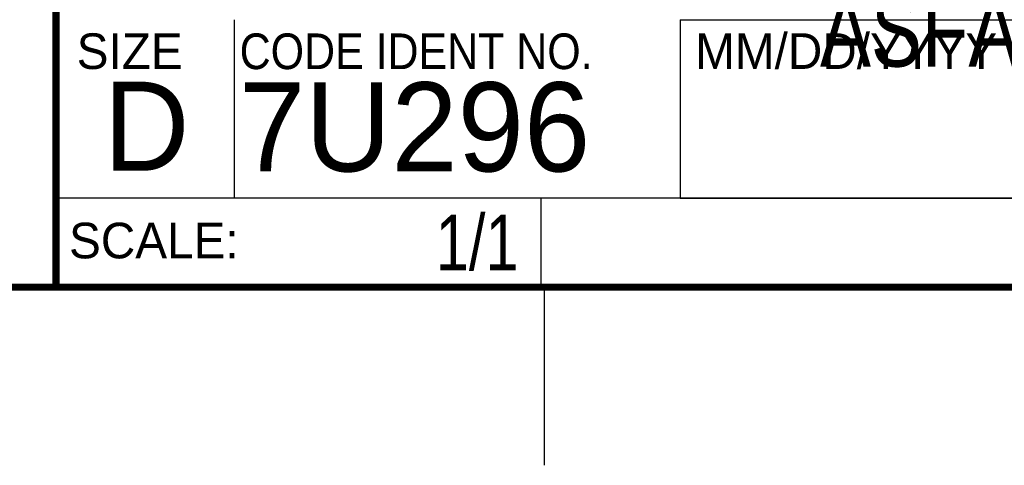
# Model space of a CAD drawing. Header units: inches. Extents: x 0 to 34, y 0 to 22.
# Tile 17 of 25: x 28.3 to 31, y 0 to 1.3. Entities that reach past the tile are written whole.
import ezdxf
from ezdxf.enums import TextEntityAlignment as Align

# ---------------------------------------------------------------- set-up
doc = ezdxf.new("R2010")
doc.units = ezdxf.units.IN
doc.header["$LTSCALE"] = 1.87
doc.header["$MEASUREMENT"] = 0
doc.layers.get('0').update_dxf_attribs({"linetype": 'CONTINUOUS'})
doc.styles.get("Standard").update_dxf_attribs({"font": 'txt', "width": 0.8})

msp = doc.modelspace()

# ---------------------------------------------------------------- linework, layer by layer
at = {"color": 2, "linetype": 'Continuous'}
for p, q in [((28.88, 0.75), (28.88, 1.25)), ((30.13, 1.2499), (33.49, 1.2499)), ((30.13, 1.2499), (30.13, 0.7499)), ((28.3795, 0.75), (29.7395, 0.75)), ((28.3795, 0.75), (28.3795, 0.5)), ((28.38, 0.75), (33.5, 0.75)), ((29.7395, 0.75), (29.7395, 0.5)), ((30.13, 0.7499), (33.49, 0.7499)), ((28.3795, 0.5), (29.7395, 0.5)), ((29.75, 0), (29.75, 0.5))]:
    msp.add_line(p, q, dxfattribs=at)
at = {"color": 7, "linetype": 'Continuous', "const_width": 0.02}
for points in [[(28.38, 3), (28.38, 0.5)], [(0.5, 0.5), (33.5, 0.5)]]:
    msp.add_lwpolyline(points, dxfattribs=at)

# ---------------------------------------------------------------- texts
at = {"color": 2, "linetype": 'Continuous'}
for s, p in [('MM/DD/YYYY', (30.1721, 1.1121)), ('SIZE', (28.4379, 1.1118)), ('SCALE:', (28.4164, 0.5806))]:
    msp.add_text(s, height=0.1, dxfattribs=at).set_placement(p)
at = {"color": 2, "linetype": 'Continuous', "width": 0.9}
msp.add_text('CODE IDENT NO.', height=0.1, dxfattribs=at).set_placement((28.8949, 1.1115))
at = {"color": 7, "linetype": 'Continuous'}
for s, p in [('7U296', (28.8928, 0.8245)), ('D  ', (28.5128, 0.8264))]:
    msp.add_text(s, height=0.25, dxfattribs=at).set_placement(p)
at = {"color": 7, "linetype": 'Continuous', "width": 0.8}
msp.add_text('1/1', height=0.15625, dxfattribs=at).set_placement((29.677, 0.5469), align=Align.RIGHT)
at = {"color": 7, "linetype": 'Continuous', "insert": (30.9443, 1.9853), "char_height": 0.2, "width": 7.250568, "attachment_point": 2}
msp.add_mtext('NI PXI-2596 26.5 GHz\\PDUAL 6x1 MULTIPLEXER (SP6T)\\PASFADF', dxfattribs=at)

doc.saveas('drawing.dxf')
